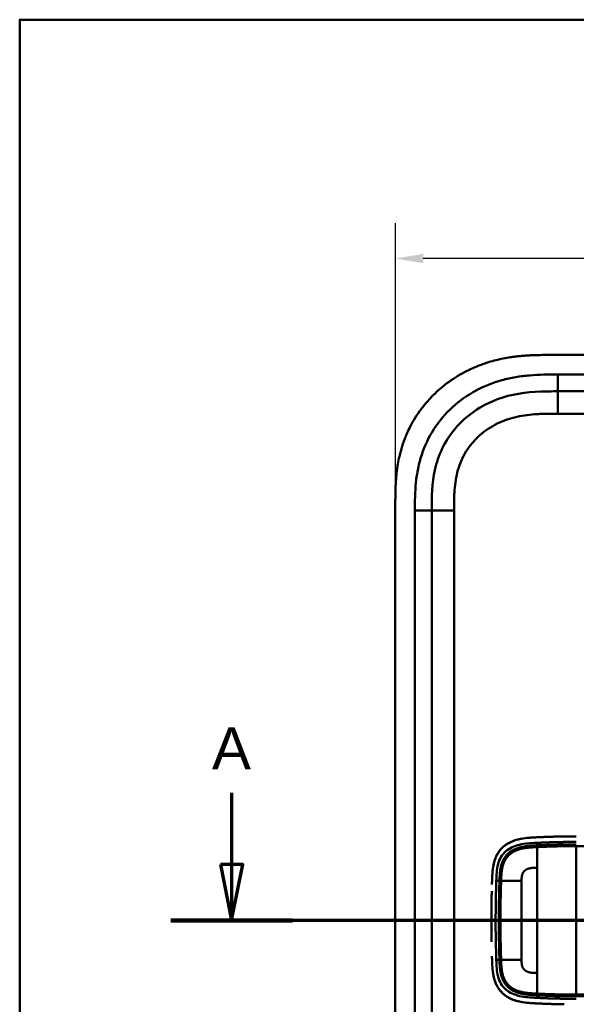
# Model space of a CAD drawing. Header units: millimetres. Extents: x 20 to 833, y 20 to 574.
# Tile 8 of 13: x 20 to 120, y 398 to 574. Entities that reach past the tile are written whole.
import ezdxf

# ---------------------------------------------------------------- set-up
doc = ezdxf.new("R2010")
doc.units = ezdxf.units.MM
doc.header["$LTSCALE"] = 2
for name, color, linetype, lineweight in [('Bemaßungen(DIN)', 7, 'Continuous', 25), ('Schnittansichtslinien(DIN)', 7, 'Continuous', 70), ('Sichtbare Kanten(DIN)', 7, 'Continuous', 50), ('Sichtbare tangentiale Kanten(DIN)', 7, 'Continuous', 50), ('Skizziergeometrie(DIN)', 7, 'Continuous', 50)]:
    doc.layers.add(name, color=color, linetype=linetype, lineweight=lineweight)
doc.styles.add('Aktuell-DINGroßer Text', font='arial.ttf')
doc.styles.add('STANDARD-DIN~0', font='arial.ttf')
doc.dimstyles.new('CAD-LAN', dxfattribs={"dimscale": 2, "dimtxt": 3.5, "dimasz": 2.5, "dimexe": 3.175, "dimexo": 0, "dimgap": 0.8, "dimtad": 1, "dimrnd": 1e-08, "dimtxsty": 'STANDARD-DIN~0', "dimcen": 0.09, "dimdle": 10, "dimclrd": 250, "dimclre": 250, "dimclrt": 250, "dimadec": 0, "dimazin": 2, "dimtfac": 1, "dimtmove": 0, "dimatfit": 3, "dimfxl": 1, "dimtolj": 1, "dimtzin": 0, "dimlwd": 25, "dimlwe": 25, "dimarcsym": 0})

# ---------------------------------------------------------------- blocks, each defined once
blk = doc.blocks.new('Ränder Standardrahmen')
at = {"layer": 'Skizziergeometrie(DIN)', "flags": 128}
blk.add_lwpolyline([(10, 10), (10, 287), (410, 287), (410, 10), (10, 10)], dxfattribs=at)
blk = doc.blocks.new('*D21')
at = {"layer": 'Bemaßungen(DIN)', "color": 250, "linetype": 'Continuous', "lineweight": 25, "true_color": 0x3f3f3f, "transparency": 16777216}
for p, q in [((87.17, 487.33), (87.17, 537.68)), ((301.17, 487.33), (301.17, 537.68)), ((296.17, 531.33), (92.17, 531.33))]:
    blk.add_line(p, q, dxfattribs=at)
at = {"layer": 'Bemaßungen(DIN)', "color": 250, "linetype": 'Continuous', "true_color": 0x3f3f3f, "transparency": 16777216}
for points in [[(92.17, 532.16), (92.17, 530.5), (87.17, 531.33)], [(296.17, 532.16), (296.17, 530.5), (301.17, 531.33)]]:
    blk.add_solid(points, dxfattribs=at)
at = {"layer": 'Defpoints', "color": 0, "linetype": 'Continuous', "transparency": 16777216}
for p in [(87.17, 531.33), (87.17, 487.33), (301.17, 487.33)]:
    blk.add_point(p, dxfattribs=at)
at = {"layer": 'Bemaßungen(DIN)', "color": 250, "linetype": 'Continuous', "lineweight": 25, "true_color": 0x3f3f3f, "transparency": 16777216, "insert": (186.39, 539.96), "char_height": 7, "attachment_point": 1, "style": 'STANDARD-DIN~0'}
blk.add_mtext('\\A1;214', dxfattribs=at)
blk = doc.blocks.new('2DTransSchnitt0')
at = {"layer": 'Schnittansichtslinien(DIN)', "linetype": 'Continuous'}
for p, q in [((28.946, 217.935), (28.946, 211.556)), ((27.946, 211.556), (28.946, 206.556)), ((29.946, 211.556), (27.946, 211.556)), ((28.946, 211.556), (28.946, 206.556)), ((28.946, 206.556), (29.946, 211.556)), ((166.084, 206.556), (23.514, 206.556))]:
    blk.add_line(p, q, dxfattribs=at)
at = {"layer": 'Schnittansichtslinien(DIN)', "linetype": 'Continuous', "lineweight": 140}
blk.add_line((34.378, 206.556), (23.514, 206.556), dxfattribs=at)
at = {"layer": 'Schnittansichtslinien(DIN)', "linetype": 'Continuous', "flags": 128}
blk.add_lwpolyline([(27.946, 211.556), (28.946, 206.556), (29.946, 211.556), (27.946, 211.556)], dxfattribs=at)
at = {"layer": 'Schnittansichtslinien(DIN)'}
blk.add_solid([(27.946, 211.556), (28.946, 206.556), (29.946, 211.556), (27.946, 211.556)], dxfattribs=at)
at = {"layer": 'Schnittansichtslinien(DIN)', "insert": (27.193, 220.056), "char_height": 3.734, "attachment_point": 7, "style": 'Aktuell-DINGroßer Text'}
blk.add_mtext('A', dxfattribs=at)

msp = doc.modelspace()

# ---------------------------------------------------------------- linework, layer by layer
at = {"layer": 'Sichtbare Kanten(DIN)'}
for p, q in [((273.128, 514.114), (115.206, 514.114)), ((261.129, 507.614), (116.205, 507.614)), ((87.167, 487.33), (87.167, 295.899)), ((93.667, 296.899), (93.667, 486.33)), ((105.693, 416.114), (105.693, 416.114)), ((109.743, 416.114), (109.744, 416.114)), ((105.693, 410.114), (105.693, 410.114)), ((109.744, 410.114), (109.743, 410.114))]:
    msp.add_line(p, q, dxfattribs=at)
for centre, radius, start, end in [((119.667, 413.115), 13.799, 106.81616, 106.8165), ((119.667, 413.114), 11.7, 148.01351, 148.01403), ((119.667, 413.114), 11.6, 148.81305, 148.81381), ((119.667, 413.114), 11.5, 149.64582, 149.64689), ((119.667, 413.114), 11.5, 210.35256, 210.35418), ((119.667, 413.114), 11.6, 211.18578, 211.18695), ((119.667, 413.114), 11.7, 211.98569, 211.98649), ((119.667, 413.115), 13.8, 253.28693, 253.28729)]:
    msp.add_arc(centre, radius, start, end, dxfattribs=at)
for points, degree, knots in [([(115.206, 514.114), (114.608, 514.115), (113.557, 514.114), (112.346, 514.089), (111.433, 514.053), (110.823, 514.02), (110.061, 513.966), (109.45, 513.912), (108.687, 513.829), (108.076, 513.749), (107.161, 513.608), (106.25, 513.437), (105.044, 513.16), (104.147, 512.912), (103.259, 512.631), (102.673, 512.427), (101.801, 512.097), (100.943, 511.734), (99.681, 511.129), (98.592, 510.525), (97.277, 509.692), (96.266, 508.964), (95.058, 507.981), (94.141, 507.136), (93.06, 506.012), (92.252, 505.061), (91.318, 503.812), (90.633, 502.767), (89.94, 501.544), (89.522, 500.706), (89.139, 499.851), (88.902, 499.273), (88.629, 498.542), (88.429, 497.951), (88.203, 497.205), (88.04, 496.605), (87.822, 495.698), (87.64, 494.784), (87.452, 493.559), (87.35, 492.639), (87.275, 491.72), (87.237, 491.108), (87.203, 490.345), (87.185, 489.737), (87.173, 488.981), (87.167, 488.227), (87.167, 487.629), (87.167, 487.33)], 3, [0.00000945, 0.00000945, 0.00000945, 0.00000945, 0.04167564, 0.07292528, 0.08334182, 0.10417491, 0.11459146, 0.13542455, 0.1458411, 0.16667419, 0.17709074, 0.20834038, 0.22917347, 0.26042311, 0.27083965, 0.29167275, 0.30208929, 0.33333893, 0.35417202, 0.39583821, 0.4166713, 0.45833749, 0.47917058, 0.52083676, 0.54166985, 0.58333604, 0.60416913, 0.64583532, 0.66666841, 0.69791805, 0.70833459, 0.72916769, 0.73958423, 0.76041733, 0.77083387, 0.79166696, 0.80208351, 0.83333315, 0.85416624, 0.88541588, 0.89583243, 0.91666552, 0.92708206, 0.94791516, 0.9583317, 0.9791648, 0.99999789, 0.99999789, 0.99999789, 0.99999789]), ([(93.667, 486.33), (93.667, 488.753), (93.715, 491.212), (94.239, 493.554), (94.83, 496.201), (96.012, 498.731), (97.787, 500.869), (99.777, 503.266), (102.467, 505.115), (105.438, 506.205), (107.88, 507.101), (110.496, 507.478), (113.157, 507.576), (114.17, 507.613), (115.189, 507.614), (116.205, 507.614)], 3, [-3.5878945, -3.5878945, -3.5878945, -3.5878945, -2.8456516, -2.8456516, -2.8456516, -2.0068047, -2.0068047, -2.0068047, -1.0667333, -1.0667333, -1.0667333, -0.2941227, -0.2941227, -0.2941227, 0, 0, 0, 0]), ([(111.584, 427.901), (110.502, 427.834), (109.414, 427.71), (107.739, 427.119), (107.13, 426.795), (106.076, 425.92), (105.66, 425.402), (104.971, 424.106), (104.772, 423.37), (104.568, 422.141), (104.523, 421.599), (104.495, 421.054)], 3, [-1.1255121, -1.1255121, -1.1255121, -1.1255121, -0.8348812, -0.8348812, -0.6468758, -0.6468758, -0.4644401, -0.4644401, -0.2506566, -0.2506566, -0.0864851, -0.0864851, -0.0864851, -0.0864851]), ([(110.742, 427.834), (110.742, 427.834), (110.743, 427.834), (110.744, 427.835), (110.745, 427.835), (110.749, 427.835), (110.751, 427.835), (110.767, 427.837), (110.781, 427.838), (111.085, 427.868), (111.379, 427.889), (113.239, 428.001), (114.813, 428.053), (117.434, 428.107), (118.482, 428.111), (119.53, 428.111)], 3, [0, 0, 0, 0, 0.00009264, 0.00009264, 0.00046302, 0.00046302, 0.00120364, 0.00120364, 0.00534923, 0.00534923, 0.09385067, 0.09385067, 0.56580638, 0.56580638, 0.8802723, 0.8802723, 0.8802723, 0.8802723]), ([(115.827, 428.073), (115.698, 428.07), (115.391, 428.061), (114.903, 428.047), (114.229, 428.023), (113.529, 427.996), (112.976, 427.971), (112.611, 427.954), (112.42, 427.946), (112.401, 427.945)], 5, [0.37850292, 0.37850292, 0.37850292, 0.37850292, 0.37850292, 0.37850292, 0.44282401, 0.53138881, 0.61995362, 0.70851842, 0.71828181, 0.71828181, 0.71828181, 0.71828181, 0.71828181, 0.71828181]), ([(104.98, 423.97), (104.98, 423.97), (104.98, 423.97), (104.981, 423.97), (104.981, 423.97), (104.981, 423.971), (104.981, 423.971), (104.981, 423.972), (104.981, 423.972), (104.982, 423.975), (104.983, 423.977), (104.986, 423.985), (104.988, 423.991), (104.997, 424.016), (105.003, 424.034), (105.03, 424.108), (105.051, 424.162), (105.094, 424.27), (105.116, 424.323), (105.15, 424.403), (105.161, 424.429), (105.179, 424.469), (105.185, 424.482), (105.194, 424.501), (105.197, 424.508), (105.201, 424.518), (105.203, 424.521), (105.205, 424.526), (105.206, 424.528), (105.207, 424.53), (105.208, 424.531), (105.208, 424.532), (105.208, 424.533), (105.209, 424.533), (105.209, 424.534), (105.209, 424.534), (105.209, 424.534), (105.209, 424.534), (105.209, 424.534), (105.209, 424.534), (105.209, 424.534), (105.209, 424.534)], 3, [0, 0, 0, 0, 0.000029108, 0.000029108, 0.000069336, 0.000069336, 0.000142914, 0.000142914, 0.000363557, 0.000363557, 0.001025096, 0.001025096, 0.00300911, 0.00300911, 0.008960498, 0.008960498, 0.0268154, 0.0268154, 0.044302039, 0.044302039, 0.053052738, 0.053052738, 0.057429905, 0.057429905, 0.059619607, 0.059619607, 0.060715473, 0.060715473, 0.061264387, 0.061264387, 0.061539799, 0.061539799, 0.061678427, 0.061678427, 0.061748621, 0.061748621, 0.061784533, 0.061784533, 0.061803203, 0.061803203, 0.061823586, 0.061823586, 0.061823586, 0.061823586]), ([(104.44, 419.524), (104.44, 419.524), (104.44, 419.525), (104.44, 419.525), (104.44, 419.525), (104.44, 419.525), (104.44, 419.525), (104.441, 419.542), (104.441, 419.56), (104.442, 419.599), (104.443, 419.622), (104.447, 419.767), (104.451, 419.888), (104.458, 420.091), (104.46, 420.172), (104.464, 420.281), (104.465, 420.308), (104.466, 420.344), (104.466, 420.353), (104.467, 420.365), (104.467, 420.368), (104.467, 420.372), (104.467, 420.373), (104.467, 420.374), (104.467, 420.374), (104.467, 420.375), (104.467, 420.376), (104.467, 420.376)], 3, [0, 0, 0, 0, 0.000012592, 0.000012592, 0.000034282, 0.000034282, 0.000102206, 0.000102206, 0.005244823, 0.005244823, 0.012100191, 0.012100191, 0.048663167, 0.048663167, 0.073039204, 0.073039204, 0.081164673, 0.081164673, 0.083873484, 0.083873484, 0.084776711, 0.084776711, 0.085077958, 0.085077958, 0.085178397, 0.085178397, 0.085279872, 0.085279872, 0.085279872, 0.085279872]), ([(104.378, 416.938), (104.376, 416.842), (104.374, 416.747), (104.373, 416.651), (104.366, 416.239), (104.36, 415.827), (104.356, 415.416)], 3, [0.32448872, 0.32448872, 0.32448872, 0.32448872, 0.35285696, 0.35285696, 0.35285696, 0.47549945, 0.47549945, 0.47549945, 0.47549945]), ([(104.378, 416.938), (104.378, 416.938), (104.378, 416.938), (104.378, 416.938), (104.378, 416.938), (104.378, 416.939), (104.378, 416.939), (104.378, 416.941), (104.378, 416.942), (104.378, 416.947), (104.378, 416.95), (104.378, 416.965), (104.378, 416.975), (104.379, 417.019), (104.38, 417.051), (104.382, 417.181), (104.384, 417.278), (104.392, 417.666), (104.398, 417.958), (104.406, 418.271), (104.406, 418.293), (104.407, 418.32), (104.407, 418.324), (104.407, 418.331), (104.407, 418.334), (104.407, 418.338), (104.407, 418.339), (104.407, 418.34), (104.407, 418.34), (104.407, 418.34), (104.407, 418.341), (104.407, 418.341)], 3, [0, 0, 0, 0, 0.00003042, 0.00003042, 0.00007044, 0.00007044, 0.00019048, 0.00019048, 0.00055053, 0.00055053, 0.00163057, 0.00163057, 0.00487062, 0.00487062, 0.01459066, 0.01459066, 0.0437507, 0.0437507, 0.13123111, 0.13123111, 0.13788283, 0.13788283, 0.13913003, 0.13913003, 0.14006547, 0.14006547, 0.14024087, 0.14024087, 0.14037254, 0.14037254, 0.14038465, 0.14038465, 0.14038465, 0.14038465]), ([(104.345, 413.872), (104.345, 413.872), (104.345, 413.872), (104.345, 413.873), (104.345, 413.873), (104.345, 413.873), (104.345, 413.874), (104.345, 413.875), (104.345, 413.876), (104.345, 413.881), (104.345, 413.885), (104.345, 413.899), (104.345, 413.91), (104.345, 413.953), (104.345, 413.986), (104.346, 414.115), (104.346, 414.212), (104.348, 414.601), (104.351, 414.893), (104.354, 415.239), (104.355, 415.294), (104.355, 415.369), (104.356, 415.389), (104.356, 415.411), (104.356, 415.412), (104.356, 415.413), (104.356, 415.414), (104.356, 415.415), (104.356, 415.415), (104.356, 415.415), (104.356, 415.415), (104.356, 415.415), (104.356, 415.415), (104.356, 415.416), (104.356, 415.416), (104.356, 415.416)], 3, [0, 0, 0, 0, 0.00006794, 0.00006794, 0.00010794, 0.00010794, 0.00022795, 0.00022795, 0.00058796, 0.00058796, 0.00166798, 0.00166798, 0.004908, 0.004908, 0.01462802, 0.01462802, 0.04378804, 0.04378804, 0.13126821, 0.13126821, 0.14767072, 0.14767072, 0.15382172, 0.15382172, 0.15411335, 0.15411335, 0.15425925, 0.15425925, 0.15433227, 0.15433227, 0.15436886, 0.15436886, 0.15438723, 0.15438723, 0.15440595, 0.15440595, 0.15440595, 0.15440595]), ([(104.345, 413.872), (104.344, 413.618), (104.343, 413.365), (104.343, 413.111), (104.343, 412.856), (104.344, 412.601), (104.345, 412.346)], 3, [0.62936601, 0.62936601, 0.62936601, 0.62936601, 0.70537642, 0.70537642, 0.70537642, 0.78178643, 0.78178643, 0.78178643, 0.78178643]), ([(104.356, 410.806), (104.356, 410.806), (104.356, 410.806), (104.356, 410.807), (104.356, 410.807), (104.356, 410.807), (104.356, 410.808), (104.356, 410.809), (104.356, 410.81), (104.356, 410.815), (104.356, 410.819), (104.356, 410.833), (104.355, 410.844), (104.355, 410.887), (104.355, 410.92), (104.353, 411.049), (104.352, 411.146), (104.349, 411.535), (104.347, 411.827), (104.346, 412.156), (104.345, 412.194), (104.345, 412.251), (104.345, 412.27), (104.345, 412.299), (104.345, 412.308), (104.345, 412.322), (104.345, 412.327), (104.345, 412.334), (104.345, 412.337), (104.345, 412.34), (104.345, 412.341), (104.345, 412.343), (104.345, 412.344), (104.345, 412.345), (104.345, 412.345), (104.345, 412.345), (104.345, 412.346), (104.345, 412.346), (104.345, 412.346), (104.345, 412.346), (104.345, 412.346), (104.345, 412.346), (104.345, 412.346), (104.345, 412.346)], 3, [0, 0, 0, 0, 0.00007709, 0.00007709, 0.00011709, 0.00011709, 0.0002371, 0.0002371, 0.00059712, 0.00059712, 0.00167714, 0.00167714, 0.00491717, 0.00491717, 0.0146372, 0.0146372, 0.04379722, 0.04379722, 0.13127739, 0.13127739, 0.14267197, 0.14267197, 0.14836929, 0.14836929, 0.15121801, 0.15121801, 0.15264242, 0.15264242, 0.15335468, 0.15335468, 0.15371087, 0.15371087, 0.15388902, 0.15388902, 0.15397816, 0.15397816, 0.15402279, 0.15402279, 0.15404516, 0.15404516, 0.1540564, 0.1540564, 0.15406791, 0.15406791, 0.15406791, 0.15406791]), ([(104.356, 410.806), (104.36, 410.395), (104.366, 409.983), (104.373, 409.571), (104.374, 409.475), (104.376, 409.379), (104.378, 409.283)], 3, [0.93532745, 0.93532745, 0.93532745, 0.93532745, 1.05789587, 1.05789587, 1.05789587, 1.08637381, 1.08637381, 1.08637381, 1.08637381]), ([(104.467, 405.848), (104.467, 405.848), (104.467, 405.849), (104.467, 405.849), (104.467, 405.849), (104.467, 405.85), (104.467, 405.85), (104.467, 405.852), (104.467, 405.853), (104.467, 405.858), (104.467, 405.861), (104.466, 405.876), (104.466, 405.886), (104.464, 405.93), (104.463, 405.962), (104.459, 406.092), (104.456, 406.189), (104.451, 406.358), (104.448, 406.431), (104.444, 406.559), (104.443, 406.613), (104.441, 406.673), (104.441, 406.678), (104.44, 406.687), (104.44, 406.691), (104.44, 406.695), (104.44, 406.696), (104.44, 406.697), (104.44, 406.698), (104.44, 406.698), (104.44, 406.698), (104.44, 406.698), (104.44, 406.698), (104.44, 406.698)], 3, [0, 0, 0, 0, 0.0000685, 0.0000685, 0.000108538, 0.000108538, 0.000228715, 0.000228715, 0.000589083, 0.000589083, 0.00166957, 0.00166957, 0.004910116, 0.004910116, 0.014630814, 0.014630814, 0.043792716, 0.043792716, 0.065662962, 0.065662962, 0.08206584, 0.08206584, 0.083603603, 0.083603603, 0.084757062, 0.084757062, 0.084973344, 0.084973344, 0.085135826, 0.085135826, 0.085162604, 0.085162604, 0.08517595, 0.08517595, 0.08517595, 0.08517595]), ([(111.572, 398.322), (110.376, 398.397), (109.166, 398.542), (107.428, 399.261), (106.854, 399.614), (105.872, 400.538), (105.492, 401.076), (104.913, 402.32), (104.739, 402.996), (104.61, 403.849), (104.59, 404.007), (104.572, 404.165)], 3, [0.0824985, 0.0824985, 0.0824985, 0.0824985, 0.4375462, 0.4375462, 0.6395491, 0.6395491, 0.838061, 0.838061, 1.045951, 1.045951, 1.0928074, 1.0928074, 1.0928074, 1.0928074]), ([(105.206, 401.695), (105.206, 401.695), (105.205, 401.695), (105.205, 401.696), (105.205, 401.696), (105.205, 401.696), (105.205, 401.697), (105.204, 401.698), (105.204, 401.699), (105.202, 401.704), (105.2, 401.707), (105.194, 401.72), (105.19, 401.73), (105.172, 401.768), (105.159, 401.798), (105.108, 401.915), (105.072, 402.004), (105.025, 402.127), (105.013, 402.161), (104.996, 402.207), (104.992, 402.22), (104.986, 402.237), (104.984, 402.242), (104.981, 402.25), (104.98, 402.252), (104.979, 402.256), (104.979, 402.257), (104.978, 402.259), (104.978, 402.26), (104.978, 402.26), (104.977, 402.261), (104.977, 402.261), (104.977, 402.261), (104.977, 402.262), (104.977, 402.262), (104.977, 402.262), (104.977, 402.262), (104.977, 402.262), (104.977, 402.262), (104.977, 402.262)], 3, [0, 0, 0, 0, 0.000053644, 0.000053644, 0.000093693, 0.000093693, 0.000213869, 0.000213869, 0.000574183, 0.000574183, 0.001654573, 0.001654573, 0.00489501, 0.00489501, 0.014615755, 0.014615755, 0.043784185, 0.043784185, 0.054719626, 0.054719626, 0.058820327, 0.058820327, 0.060417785, 0.060417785, 0.061217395, 0.061217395, 0.061618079, 0.061618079, 0.061819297, 0.061819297, 0.061920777, 0.061920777, 0.061972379, 0.061972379, 0.061999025, 0.061999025, 0.062013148, 0.062013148, 0.062029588, 0.062029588, 0.062029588, 0.062029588]), ([(110.701, 398.392), (110.758, 398.386), (110.814, 398.38), (110.871, 398.375), (111.15, 398.349), (111.427, 398.33), (111.707, 398.313)], 3, [1.11173243, 1.11173243, 1.11173243, 1.11173243, 1.12964673, 1.12964673, 1.12964673, 1.21762011, 1.21762011, 1.21762011, 1.21762011]), ([(111.707, 398.313), (111.707, 398.313), (111.707, 398.313), (111.707, 398.313), (111.706, 398.313), (111.706, 398.313), (111.705, 398.313), (111.704, 398.313), (111.703, 398.314), (111.698, 398.314), (111.695, 398.314), (111.681, 398.315), (111.671, 398.315), (111.63, 398.318), (111.599, 398.32), (111.477, 398.328), (111.385, 398.334), (111.156, 398.35), (111.018, 398.362), (110.83, 398.379), (110.779, 398.384), (110.723, 398.39), (110.718, 398.39), (110.71, 398.391), (110.706, 398.391), (110.702, 398.392), (110.702, 398.392), (110.702, 398.392), (110.701, 398.392), (110.701, 398.392), (110.701, 398.392), (110.701, 398.392), (110.701, 398.392), (110.701, 398.392), (110.701, 398.392), (110.701, 398.392)], 3, [0, 0, 0, 0, 0.00003166, 0.00003166, 0.00007175, 0.00007175, 0.00018596, 0.00018596, 0.00052834, 0.00052834, 0.00155512, 0.00155512, 0.00463506, 0.00463506, 0.01387455, 0.01387455, 0.04159373, 0.04159373, 0.08317484, 0.08317484, 0.09876657, 0.09876657, 0.10022825, 0.10022825, 0.10132471, 0.10132471, 0.10142449, 0.10142449, 0.10147482, 0.10147482, 0.10150042, 0.10150042, 0.10151366, 0.10151366, 0.10152856, 0.10152856, 0.10152856, 0.10152856]), ([(112.401, 398.277), (112.401, 398.277), (112.42, 398.277), (112.61, 398.268), (112.976, 398.251), (113.531, 398.226), (114.286, 398.197), (115.092, 398.168), (115.766, 398.15), (116.257, 398.138), (116.573, 398.132), (116.714, 398.13), (116.769, 398.129)], 5, [0, 0, 0, 0, 0, 0, 0.00002286, 0.00969157, 0.09825636, 0.18682115, 0.27538594, 0.36395073, 0.40823312, 0.43566831, 0.43566831, 0.43566831, 0.43566831, 0.43566831, 0.43566831]), ([(117.299, 398.121), (117.299, 398.121), (117.299, 398.121), (117.299, 398.121), (117.299, 398.121), (117.298, 398.121), (117.298, 398.121), (117.298, 398.121), (117.297, 398.121), (117.291, 398.121), (117.286, 398.121), (117.274, 398.121), (117.268, 398.122), (117.243, 398.122), (117.224, 398.122), (117.109, 398.124), (117.012, 398.125), (116.882, 398.127), (116.85, 398.128), (116.807, 398.128), (116.796, 398.129), (116.781, 398.129), (116.778, 398.129), (116.773, 398.129), (116.772, 398.129), (116.77, 398.129), (116.77, 398.129), (116.769, 398.129), (116.769, 398.129), (116.769, 398.129), (116.769, 398.129), (116.769, 398.129)], 3, [0, 0, 0, 0, 0.000010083, 0.000010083, 0.000030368, 0.000030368, 0.000084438, 0.000084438, 0.00022861, 0.00022861, 0.001766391, 0.001766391, 0.003816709, 0.003816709, 0.009284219, 0.009284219, 0.038444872, 0.038444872, 0.048164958, 0.048164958, 0.051405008, 0.051405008, 0.052485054, 0.052485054, 0.052845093, 0.052845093, 0.052965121, 0.052965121, 0.053005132, 0.053005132, 0.053043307, 0.053043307, 0.053043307, 0.053043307])]:
    msp.add_open_spline(points, degree=degree, knots=knots, dxfattribs=at)
for points in [[(105.209, 424.534), (105.124, 424.35), (105.048, 424.161), (104.981, 423.97)], [(104.462, 420.214), (104.461, 420.206), (104.461, 420.198), (104.461, 420.191)], [(104.462, 406.009), (104.461, 406.016), (104.461, 406.024), (104.461, 406.031)], [(104.977, 402.262), (105.044, 402.07), (105.12, 401.88), (105.206, 401.695)]]:
    msp.add_open_spline(points, degree=3, dxfattribs=at)
at = {"layer": 'Sichtbare tangentiale Kanten(DIN)'}
for p, q in [((116.205, 507.614), (116.205, 510.614)), ((116.204, 503.614), (116.204, 507.614)), ((151.093, 503.614), (116.204, 503.614)), ((93.667, 486.33), (90.667, 486.33)), ((97.667, 486.33), (93.667, 486.33)), ((97.667, 486.33), (97.667, 296.899)), ((112.514, 426.499), (112.478, 426.958)), ((105.789, 420.191), (105.222, 420.191)), ((105.789, 406.031), (105.222, 406.031)), ((112.514, 399.723), (112.478, 399.265))]:
    msp.add_line(p, q, dxfattribs=at)
for centre, major_axis, start_param, end_param in [((112.526, 402.687), (0, 24.076), 0.2581278, 0.6390409), ((112.526, 423.48), (0, -24.021), 5.6792479, 6.0669001)]:
    msp.add_ellipse(centre, major_axis=major_axis, ratio=0.00001, start_param=start_param, end_param=end_param, dxfattribs=at)
for points, degree, knots in [([(116.205, 510.614), (115.99, 510.614), (115.775, 510.614), (115.559, 510.614), (115.358, 510.613), (115.156, 510.613), (114.954, 510.611), (114.853, 510.611), (114.752, 510.61), (114.652, 510.609), (114.356, 510.606), (114.061, 510.602), (113.744, 510.594), (113.736, 510.594), (113.729, 510.594), (113.721, 510.594), (112.834, 510.573), (112.037, 510.535), (111.229, 510.467), (111.215, 510.466), (111.2, 510.465), (111.185, 510.464), (110.364, 510.394), (109.536, 510.293), (108.713, 510.154), (108.705, 510.152), (108.697, 510.151), (108.689, 510.149), (107.862, 510.009), (107.041, 509.829), (106.231, 509.606), (106.224, 509.604), (106.218, 509.603), (106.212, 509.601), (104.579, 509.149), (102.983, 508.514), (101.509, 507.716), (100.024, 506.911), (98.611, 505.909), (97.363, 504.764), (96.114, 503.618), (94.989, 502.289), (94.075, 500.874), (93.165, 499.464), (92.42, 497.902), (91.886, 496.296), (91.885, 496.292), (91.884, 496.288), (91.883, 496.285), (91.619, 495.487), (91.402, 494.668), (91.233, 493.845), (91.231, 493.838), (91.23, 493.831), (91.229, 493.824), (91.06, 493.005), (90.937, 492.173), (90.852, 491.351), (90.85, 491.337), (90.849, 491.323), (90.848, 491.309), (90.765, 490.5), (90.718, 489.696), (90.692, 488.827), (90.692, 488.814), (90.692, 488.801), (90.691, 488.787), (90.667, 487.943), (90.667, 487.136), (90.667, 486.33)], 3, [37.4953956, 37.4953956, 37.4953956, 37.4953956, 37.5599869, 37.5599869, 37.5599869, 37.6205127, 37.6205127, 37.6205127, 37.6507756, 37.6507756, 37.6507756, 37.7394301, 37.7394301, 37.7394301, 37.7415642, 37.7415642, 37.7415642, 37.9889156, 37.9889156, 37.9889156, 37.9934173, 37.9934173, 37.9934173, 38.244735, 38.244735, 38.244735, 38.2471853, 38.2471853, 38.2471853, 38.4996214, 38.4996214, 38.4996214, 38.5015831, 38.5015831, 38.5015831, 39.0103267, 39.0103267, 39.0103267, 39.5228845, 39.5228845, 39.5228845, 40.0360406, 40.0360406, 40.0360406, 40.5473013, 40.5473013, 40.5473013, 40.5484434, 40.5484434, 40.5484434, 40.802185, 40.802185, 40.802185, 40.8043063, 40.8043063, 40.8043063, 41.056838, 41.056838, 41.056838, 41.0611339, 41.0611339, 41.0611339, 41.3095794, 41.3095794, 41.3095794, 41.3133935, 41.3133935, 41.3133935, 41.5553404, 41.5553404, 41.5553404, 41.5553404]), ([(116.204, 503.614), (116.044, 503.614), (115.884, 503.614), (115.724, 503.614), (115.278, 503.614), (114.831, 503.612), (114.385, 503.606), (114.156, 503.602), (113.928, 503.598), (113.699, 503.591), (113.623, 503.589), (113.547, 503.587), (113.468, 503.584), (113.158, 503.574), (112.863, 503.561), (112.558, 503.544), (112.551, 503.543), (112.543, 503.543), (112.536, 503.543), (111.918, 503.506), (111.331, 503.455), (110.738, 503.379), (110.728, 503.378), (110.719, 503.376), (110.71, 503.375), (110.11, 503.298), (109.517, 503.197), (108.928, 503.065), (108.923, 503.064), (108.917, 503.063), (108.912, 503.062), (108.313, 502.928), (107.716, 502.762), (107.137, 502.563), (107.133, 502.562), (107.13, 502.561), (107.127, 502.56), (106.54, 502.359), (105.959, 502.12), (105.4, 501.847), (104.841, 501.575), (104.297, 501.264), (103.777, 500.92), (103.257, 500.575), (102.759, 500.195), (102.292, 499.783), (101.822, 499.368), (101.377, 498.916), (100.971, 498.44), (100.567, 497.965), (100.194, 497.457), (99.863, 496.929), (99.534, 496.405), (99.24, 495.851), (98.991, 495.286), (98.744, 494.727), (98.534, 494.144), (98.365, 493.556), (98.364, 493.552), (98.363, 493.547), (98.361, 493.543), (98.195, 492.965), (98.067, 492.378), (97.968, 491.784), (97.967, 491.776), (97.966, 491.767), (97.964, 491.758), (97.868, 491.169), (97.802, 490.58), (97.756, 489.963), (97.756, 489.955), (97.755, 489.948), (97.754, 489.94), (97.732, 489.636), (97.716, 489.342), (97.704, 489.04), (97.691, 488.73), (97.683, 488.422), (97.677, 488.114), (97.667, 487.517), (97.667, 486.923), (97.667, 486.33)], 3, [0, 0, 0, 0, 0.0479858, 0.0479858, 0.0479858, 0.1819298, 0.1819298, 0.1819298, 0.2504934, 0.2504934, 0.2504934, 0.2733476, 0.2733476, 0.2733476, 0.3626026, 0.3626026, 0.3626026, 0.364764, 0.364764, 0.364764, 0.5448188, 0.5448188, 0.5448188, 0.5476273, 0.5476273, 0.5476273, 0.7297695, 0.7297695, 0.7297695, 0.7314186, 0.7314186, 0.7314186, 0.9165357, 0.9165357, 0.9165357, 0.9176198, 0.9176198, 0.9176198, 1.105019, 1.105019, 1.105019, 1.2924815, 1.2924815, 1.2924815, 1.4799649, 1.4799649, 1.4799649, 1.6686716, 1.6686716, 1.6686716, 1.8566391, 1.8566391, 1.8566391, 2.043494, 2.043494, 2.043494, 2.2285728, 2.2285728, 2.2285728, 2.2298948, 2.2298948, 2.2298948, 2.411688, 2.411688, 2.411688, 2.4144058, 2.4144058, 2.4144058, 2.5947492, 2.5947492, 2.5947492, 2.5969419, 2.5969419, 2.5969419, 2.6861851, 2.6861851, 2.6861851, 2.7780299, 2.7780299, 2.7780299, 2.956024, 2.956024, 2.956024, 2.956024]), ([(110.742, 427.834), (110.277, 427.788), (109.811, 427.721), (109.347, 427.619), (108.841, 427.507), (108.337, 427.352), (107.857, 427.133), (107.376, 426.914), (106.919, 426.631), (106.51, 426.276), (106.101, 425.921), (105.744, 425.493), (105.462, 425.014), (105.37, 424.859), (105.286, 424.698), (105.209, 424.534)], 3, [0.89201073, 0.89201073, 0.89201073, 0.89201073, 1.03883948, 1.03883948, 1.03883948, 1.19916586, 1.19916586, 1.19916586, 1.35949224, 1.35949224, 1.35949224, 1.51981862, 1.51981862, 1.51981862, 1.57193431, 1.57193431, 1.57193431, 1.57193431]), ([(105.222, 420.191), (105.239, 420.71), (105.259, 421.217), (105.305, 421.707), (105.351, 422.197), (105.424, 422.672), (105.543, 423.126), (105.663, 423.579), (105.831, 424.011), (106.058, 424.403), (106.284, 424.795), (106.568, 425.146), (106.903, 425.444), (107.238, 425.742), (107.622, 425.988), (108.042, 426.184), (108.462, 426.379), (108.917, 426.525), (109.389, 426.631), (109.861, 426.738), (110.35, 426.805), (110.848, 426.853), (111.347, 426.901), (111.856, 426.928), (112.384, 426.953), (112.414, 426.955), (112.445, 426.956), (112.476, 426.957)], 3, [0, 0, 0, 0, 0.159971, 0.159971, 0.159971, 0.3202974, 0.3202974, 0.3202974, 0.4806238, 0.4806238, 0.4806238, 0.6409502, 0.6409502, 0.6409502, 0.8012765, 0.8012765, 0.8012765, 0.9616029, 0.9616029, 0.9616029, 1.1219293, 1.1219293, 1.1219293, 1.2822557, 1.2822557, 1.2822557, 1.2916213, 1.2916213, 1.2916213, 1.2916213]), ([(112.514, 426.499), (112.513, 426.499), (112.242, 426.485), (111.705, 426.458), (110.908, 426.407), (109.853, 426.283), (108.536, 425.922), (107.363, 425.228), (106.487, 424.165), (106.008, 422.865), (105.859, 421.797), (105.818, 420.991), (105.798, 420.458), (105.789, 420.191)], 5, [0, 0, 0, 0, 0, 0, 0.0004489, 0.1333037, 0.2661584, 0.3990131, 0.5318678, 0.6647225, 0.7975772, 0.9304319, 1.0644705, 1.0644705, 1.0644705, 1.0644705, 1.0644705, 1.0644705]), ([(106.084, 420.191), (106.093, 420.455), (106.112, 420.981), (106.154, 421.769), (106.299, 422.794), (106.752, 424.011), (107.562, 424.991), (108.654, 425.642), (109.912, 425.99), (110.939, 426.111), (111.724, 426.161), (112.257, 426.189), (112.526, 426.202)], 5, [18.8826218, 18.8826218, 18.8826218, 18.8826218, 18.8826218, 18.8826218, 19.0154411, 19.1482958, 19.2811505, 19.4140052, 19.5468599, 19.6797147, 19.8125694, 19.9453572, 19.9453572, 19.9453572, 19.9453572, 19.9453572, 19.9453572]), ([(112.477, 426.958), (112.478, 426.958), (112.654, 426.966), (113.009, 426.982), (113.553, 427.007), (114.29, 427.035), (115.201, 427.067), (116.089, 427.091), (116.961, 427.108), (117.836, 427.118), (118.524, 427.121), (119.011, 427.121), (119.347, 427.121), (119.53, 427.121)], 5, [0.00008405, 0.00008405, 0.00008405, 0.00008405, 0.00008405, 0.00008405, 0.00030268, 0.08886749, 0.17743229, 0.26599709, 0.35456189, 0.4431267, 0.5316915, 0.6202563, 0.7088211, 0.7088211, 0.7088211, 0.7088211, 0.7088211, 0.7088211]), ([(119.53, 426.663), (119.362, 426.663), (119.021, 426.663), (118.506, 426.663), (117.819, 426.663), (116.958, 426.648), (116.087, 426.635), (115.204, 426.607), (114.31, 426.578), (113.586, 426.547), (113.047, 426.524), (112.691, 426.507), (112.514, 426.499)], 5, [0, 0, 0, 0, 0, 0, 0.08482586, 0.17256087, 0.26029588, 0.3480309, 0.43576591, 0.52350093, 0.61123594, 0.69852104, 0.69852104, 0.69852104, 0.69852104, 0.69852104, 0.69852104]), ([(112.526, 426.202), (112.526, 426.202), (112.703, 426.211), (113.06, 426.227), (113.599, 426.251), (114.32, 426.282), (115.215, 426.311), (116.093, 426.338), (116.964, 426.351), (117.817, 426.366), (118.5, 426.366), (119.011, 426.367), (119.349, 426.367), (119.513, 426.367)], 5, [19.94535764, 19.94535764, 19.94535764, 19.94535764, 19.94535764, 19.94535764, 19.94542406, 20.03315907, 20.12089408, 20.2086291, 20.29636411, 20.38409913, 20.47183414, 20.55956915, 20.64266413, 20.64266413, 20.64266413, 20.64266413, 20.64266413, 20.64266413]), ([(119.522, 426.367), (119.529, 426.367), (122.674, 426.368), (129.01, 426.367), (138.565, 426.368), (151.243, 426.367), (167.093, 426.367), (182.96, 426.367), (198.813, 426.367), (213.08, 426.367), (225.77, 426.367), (235.283, 426.367), (241.624, 426.367), (244.795, 426.367), (246.381, 426.367)], 5, [20.6435054, 20.6435054, 20.6435054, 20.6435054, 20.6435054, 20.6435054, 20.6473042, 22.2329473, 23.8185904, 25.4042335, 26.9898766, 28.5755197, 30.1611628, 31.7468058, 32.5396274, 33.3326459, 33.3326459, 33.3326459, 33.3326459, 33.3326459, 33.3326459]), ([(104.981, 423.97), (104.924, 423.807), (104.873, 423.642), (104.829, 423.477), (104.686, 422.943), (104.604, 422.402), (104.553, 421.864), (104.505, 421.364), (104.484, 420.868), (104.467, 420.376)], 3, [1.63041697, 1.63041697, 1.63041697, 1.63041697, 1.680145, 1.680145, 1.680145, 1.84047137, 1.84047137, 1.84047137, 1.98948416, 1.98948416, 1.98948416, 1.98948416]), ([(105.222, 406.031), (105.221, 406.056), (105.22, 406.083), (105.219, 406.11), (105.21, 406.396), (105.201, 406.685), (105.192, 406.976), (105.184, 407.266), (105.176, 407.557), (105.169, 407.85), (105.154, 408.434), (105.142, 409.022), (105.132, 409.608), (105.086, 412.369), (105.095, 415.099), (105.156, 417.857), (105.16, 418.029), (105.164, 418.201), (105.169, 418.372), (105.176, 418.664), (105.184, 418.956), (105.192, 419.246), (105.201, 419.537), (105.21, 419.826), (105.219, 420.112), (105.22, 420.139), (105.221, 420.165), (105.222, 420.191)], 3, [0, 0, 0, 0, 0.0080362, 0.0080362, 0.0080362, 0.096166, 0.096166, 0.096166, 0.1842959, 0.1842959, 0.1842959, 0.3605556, 0.3605556, 0.3605556, 1.1901476, 1.1901476, 1.1901476, 1.2418542, 1.2418542, 1.2418542, 1.3299841, 1.3299841, 1.3299841, 1.418114, 1.418114, 1.418114, 1.4261482, 1.4261482, 1.4261482, 1.4261482]), ([(105.789, 420.191), (105.789, 420.191), (105.777, 419.838), (105.757, 419.133), (105.724, 418.065), (105.7, 416.654), (105.674, 414.88), (105.67, 413.111), (105.674, 411.342), (105.7, 409.568), (105.724, 408.157), (105.757, 407.089), (105.777, 406.384), (105.789, 406.031)], 5, [0.0000012, 0.0000012, 0.0000012, 0.0000012, 0.0000012, 0.0000012, 0.0000376, 0.1769417, 0.3538457, 0.5307497, 0.7076537, 0.8845577, 1.0614618, 1.2383658, 1.415305, 1.415305, 1.415305, 1.415305, 1.415305, 1.415305]), ([(106.084, 406.031), (106.084, 406.031), (106.084, 406.034), (106.072, 406.388), (106.052, 407.095), (106.019, 408.162), (105.994, 409.575), (105.968, 411.345), (105.964, 413.111), (105.968, 414.878), (105.994, 416.65), (106.019, 418.063), (106.052, 419.129), (106.072, 419.837), (106.084, 420.191)], 5, [17.4648757, 17.4648757, 17.4648757, 17.4648757, 17.4648757, 17.4648757, 17.4649058, 17.4661327, 17.6430367, 17.8199407, 17.9968447, 18.1737487, 18.3506528, 18.5275568, 18.7044608, 18.8826218, 18.8826218, 18.8826218, 18.8826218, 18.8826218, 18.8826218]), ([(104.467, 405.848), (104.484, 405.356), (104.505, 404.859), (104.553, 404.358), (104.604, 403.82), (104.686, 403.279), (104.829, 402.745), (104.872, 402.583), (104.922, 402.421), (104.977, 402.262)], 3, [0.01848073, 0.01848073, 0.01848073, 0.01848073, 0.1676881, 0.1676881, 0.1676881, 0.32801454, 0.32801454, 0.32801454, 0.37673844, 0.37673844, 0.37673844, 0.37673844]), ([(112.478, 399.265), (112.446, 399.266), (112.414, 399.267), (112.383, 399.269), (111.855, 399.294), (111.347, 399.321), (110.849, 399.369), (110.35, 399.417), (109.862, 399.484), (109.389, 399.591), (108.917, 399.697), (108.462, 399.843), (108.042, 400.038), (107.622, 400.234), (107.238, 400.48), (106.903, 400.778), (106.568, 401.076), (106.284, 401.427), (106.058, 401.819), (105.831, 402.211), (105.663, 402.643), (105.544, 403.096), (105.424, 403.55), (105.351, 404.025), (105.305, 404.515), (105.259, 405.005), (105.239, 405.512), (105.222, 406.031)], 3, [36.6222122, 36.6222122, 36.6222122, 36.6222122, 36.6318135, 36.6318135, 36.6318135, 36.79214, 36.79214, 36.79214, 36.9524664, 36.9524664, 36.9524664, 37.1127929, 37.1127929, 37.1127929, 37.2731193, 37.2731193, 37.2731193, 37.4334457, 37.4334457, 37.4334457, 37.5937722, 37.5937722, 37.5937722, 37.7540986, 37.7540986, 37.7540986, 37.9140671, 37.9140671, 37.9140671, 37.9140671]), ([(105.789, 406.031), (105.789, 406.029), (105.798, 405.762), (105.818, 405.228), (105.86, 404.421), (106.009, 403.354), (106.488, 402.055), (107.365, 400.992), (108.539, 400.299), (109.857, 399.938), (110.911, 399.815), (111.707, 399.764), (112.244, 399.737), (112.514, 399.723)], 5, [18.8815067, 18.8815067, 18.8815067, 18.8815067, 18.8815067, 18.8815067, 18.8826968, 19.0156183, 19.1485397, 19.2814612, 19.4143827, 19.5473042, 19.6802257, 19.8131472, 19.9459825, 19.9459825, 19.9459825, 19.9459825, 19.9459825, 19.9459825]), ([(112.526, 400.02), (112.258, 400.033), (111.726, 400.06), (110.941, 400.111), (109.915, 400.231), (108.657, 400.579), (107.564, 401.229), (106.753, 402.21), (106.299, 403.427), (106.154, 404.452), (106.112, 405.24), (106.093, 405.767), (106.084, 406.031)], 5, [0, 0, 0, 0, 0, 0, 0.1323154, 0.2652369, 0.3981584, 0.5310799, 0.6640014, 0.7969228, 0.9298443, 1.0627357, 1.0627357, 1.0627357, 1.0627357, 1.0627357, 1.0627357]), ([(105.206, 401.695), (105.283, 401.529), (105.368, 401.366), (105.462, 401.208), (105.744, 400.729), (106.102, 400.301), (106.51, 399.946), (106.919, 399.591), (107.376, 399.308), (107.856, 399.089), (108.337, 398.87), (108.84, 398.715), (109.347, 398.603), (109.797, 398.504), (110.249, 398.438), (110.701, 398.392)], 3, [0.43542627, 0.43542627, 0.43542627, 0.43542627, 0.48834098, 0.48834098, 0.48834098, 0.64866741, 0.64866741, 0.64866741, 0.80899385, 0.80899385, 0.80899385, 0.96932029, 0.96932029, 0.96932029, 1.11173243, 1.11173243, 1.11173243, 1.11173243]), ([(119.522, 399.101), (119.242, 399.101), (118.963, 399.101), (118.684, 399.101), (118.539, 399.102), (118.394, 399.102), (118.249, 399.103), (118.105, 399.104), (117.961, 399.105), (117.816, 399.106), (117.671, 399.107), (117.526, 399.108), (117.381, 399.11), (117.236, 399.112), (117.092, 399.114), (116.947, 399.116), (116.803, 399.119), (116.658, 399.121), (116.513, 399.124), (116.368, 399.127), (116.223, 399.13), (116.077, 399.133), (115.785, 399.14), (115.492, 399.148), (115.194, 399.157), (114.897, 399.166), (114.595, 399.177), (114.291, 399.188), (113.987, 399.199), (113.68, 399.211), (113.376, 399.224), (113.071, 399.237), (112.771, 399.251), (112.478, 399.265)], 3, [35.91738638, 35.91738638, 35.91738638, 35.91738638, 36.00219131, 36.00219131, 36.00219131, 36.0464737, 36.0464737, 36.0464737, 36.0907561, 36.0907561, 36.0907561, 36.13503849, 36.13503849, 36.13503849, 36.17932089, 36.17932089, 36.17932089, 36.22360328, 36.22360328, 36.22360328, 36.26788568, 36.26788568, 36.26788568, 36.35645047, 36.35645047, 36.35645047, 36.44501526, 36.44501526, 36.44501526, 36.53358005, 36.53358005, 36.53358005, 36.62221221, 36.62221221, 36.62221221, 36.62221221]), ([(112.514, 399.723), (112.514, 399.723), (112.692, 399.715), (113.049, 399.698), (113.589, 399.675), (114.313, 399.644), (115.207, 399.615), (116.09, 399.587), (116.96, 399.574), (117.818, 399.56), (118.501, 399.559), (119.012, 399.559), (119.35, 399.559), (119.515, 399.559)], 5, [19.94598273, 19.94598273, 19.94598273, 19.94598273, 19.94598273, 19.94598273, 19.94606864, 20.03373866, 20.12140868, 20.2090787, 20.29674872, 20.38441874, 20.47208877, 20.55975879, 20.64297049, 20.64297049, 20.64297049, 20.64297049, 20.64297049, 20.64297049]), ([(119.53, 399.855), (119.362, 399.855), (119.021, 399.855), (118.508, 399.856), (117.822, 399.856), (116.966, 399.871), (116.096, 399.884), (115.218, 399.911), (114.323, 399.94), (113.601, 399.971), (113.061, 399.995), (112.704, 400.011), (112.526, 400.02)], 5, [15.70314896, 15.70314896, 15.70314896, 15.70314896, 15.70314896, 15.70314896, 15.78784381, 15.87551383, 15.96318385, 16.05085387, 16.13852389, 16.22619391, 16.31386394, 16.40213792, 16.40213792, 16.40213792, 16.40213792, 16.40213792, 16.40213792]), ([(119.522, 399.559), (119.53, 399.559), (122.675, 399.558), (129.011, 399.559), (138.565, 399.558), (151.243, 399.559), (167.093, 399.558), (182.96, 399.558), (198.813, 399.558), (213.08, 399.558), (225.771, 399.558), (235.284, 399.558), (241.625, 399.558), (244.796, 399.558), (246.381, 399.558)], 5, [20.6437384, 20.6437384, 20.6437384, 20.6437384, 20.6437384, 20.6437384, 20.6474288, 22.2330696, 23.8187104, 25.4043512, 26.989992, 28.5756328, 30.1612736, 31.7469144, 32.5397348, 33.3329244, 33.3329244, 33.3329244, 33.3329244, 33.3329244, 33.3329244]), ([(246.381, 399.855), (243.738, 399.855), (241.095, 399.855), (235.811, 399.855), (233.168, 399.855), (225.24, 399.855), (219.953, 399.855), (209.382, 399.855), (204.097, 399.855), (193.528, 399.855), (188.243, 399.855), (177.671, 399.855), (172.383, 399.855), (161.811, 399.855), (156.528, 399.855), (145.962, 399.855), (140.676, 399.855), (130.084, 399.855), (124.769, 399.854), (119.53, 399.855)], 3, [3.0147053, 3.0147053, 3.0147053, 3.0147053, 3.8078678, 3.8078678, 4.6006882, 4.6006882, 6.186329, 6.186329, 7.7719698, 7.7719698, 9.3576106, 9.3576106, 10.9432514, 10.9432514, 12.5288922, 12.5288922, 14.114533, 14.114533, 15.703149, 15.703149, 15.703149, 15.703149])]:
    msp.add_open_spline(points, degree=degree, knots=knots, dxfattribs=at)
for points, degree in [([(261.129, 510.614), (212.821, 510.614), (164.513, 510.614), (116.205, 510.614)], 3), ([(90.667, 486.33), (90.667, 423.186), (90.667, 360.043), (90.667, 296.899)], 3), ([(119.53, 426.367), (119.528, 424.218), (119.527, 417.339), (119.527, 408.883), (119.528, 402.004), (119.53, 399.855)], 5), ([(109.743, 420.191), (109.745, 420.856), (109.735, 421.431), (109.987, 421.944), (110.408, 422.313), (111.045, 422.517), (111.727, 422.509), (112.526, 422.511)], 7), ([(112.526, 422.511), (112.526, 419.436), (112.526, 415.334), (112.526, 410.889), (112.526, 406.786), (112.526, 403.711)], 5), ([(106.084, 420.191), (106.835, 420.191), (107.569, 420.191), (108.293, 420.191), (109.015, 420.191), (109.743, 420.191)], 5), ([(109.743, 406.031), (109.743, 408.861), (109.743, 411.695), (109.744, 414.527), (109.743, 417.361), (109.743, 420.191)], 5), ([(106.084, 406.031), (106.835, 406.031), (107.569, 406.031), (108.293, 406.031), (109.015, 406.031), (109.743, 406.031)], 5), ([(109.743, 406.031), (109.745, 405.367), (109.735, 404.79), (109.986, 404.279), (110.409, 403.908), (111.044, 403.705), (111.727, 403.713), (112.526, 403.711)], 7), ([(111.707, 398.313), (111.937, 398.3), (112.167, 398.288), (112.401, 398.277)], 3)]:
    msp.add_open_spline(points, degree=degree, dxfattribs=at)

# ---------------------------------------------------------------- block references
at = {"xscale": 2, "yscale": 2, "zscale": 2}
msp.add_blockref('Ränder Standardrahmen', (0, 0), dxfattribs=at)
at = {"layer": 'Schnittansichtslinien(DIN)', "xscale": 2, "yscale": 2, "zscale": 2}
msp.add_blockref('2DTransSchnitt0', (0, 0), dxfattribs=at)

# ---------------------------------------------------------------- dimensions: what is measured, and where the dimension line sits
at = {"layer": 'Bemaßungen(DIN)', "color": 250, "linetype": 'Continuous', "lineweight": 25, "true_color": 0x3f3f3f}
dim = msp.add_linear_dim(base=(87.167, 531.33), p1=(301.167, 487.33), p2=(87.167, 487.33), dimstyle='CAD-LAN', override={"dimgap": 0.8, "dimdec": 2, "dimtol": 0, "dimlim": 0, "dimtp": 0, "dimtm": 0, "dimtdec": 2, "dimtofl": 0, "dimatfit": 1}, dxfattribs=at)
dim.commit()
dim.dimension.update_dxf_attribs({"geometry": '*D21', "text_midpoint": (194.167, 531.33), "dimtype": 160})

doc.saveas('drawing.dxf')
